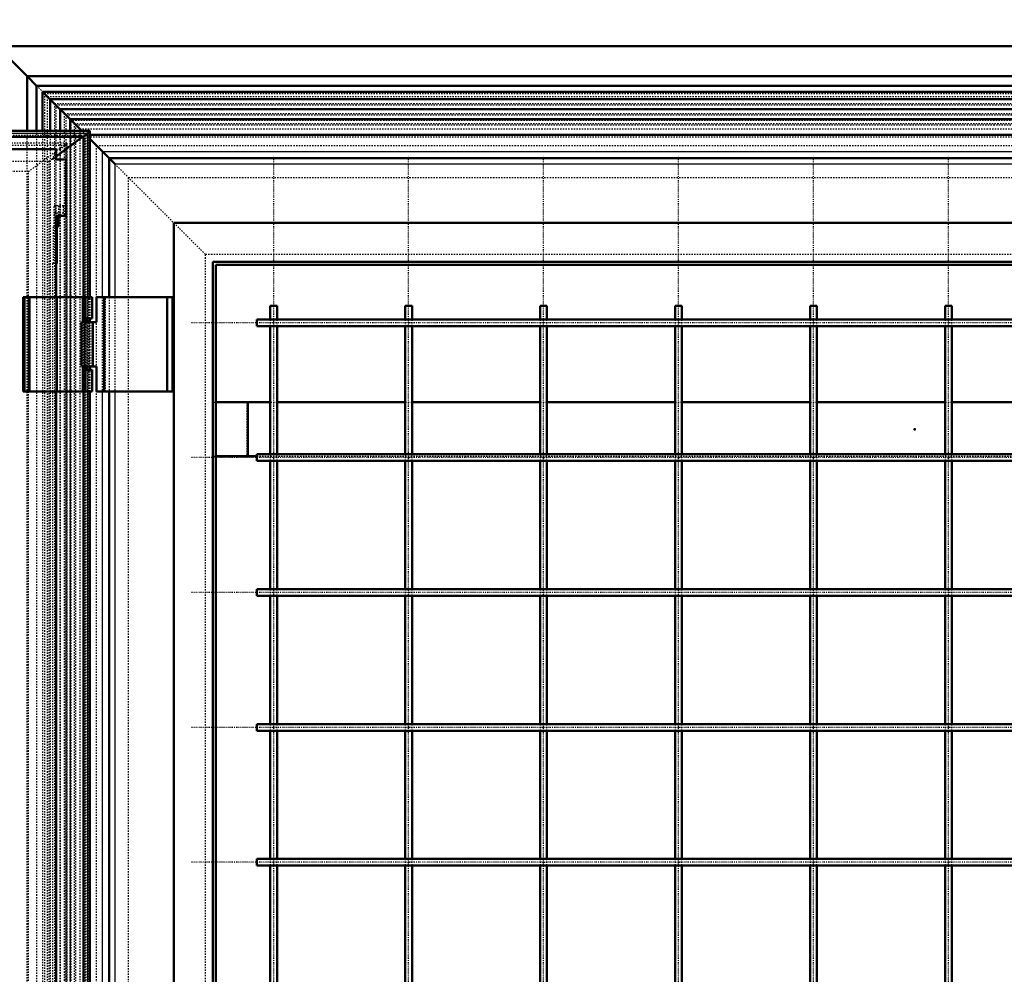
# Model space of a CAD drawing. Header units: millimetres. Extents: x -3 to 5752, y 0 to 4187.
# Tile 7 of 11: x 1159 to 1888, y 2038 to 2746. Entities that reach past the tile are written whole.
import ezdxf

# ---------------------------------------------------------------- set-up
doc = ezdxf.new("R2010")
doc.units = ezdxf.units.MM
doc.linetypes.add('Center', pattern=[1.5, 0.45, -0.5, 0.05, -0.5])
doc.linetypes.add('Dashed', pattern=[2, 1, -1])
for name, color, linetype, lineweight in [('am_0', 7, 'Continuous', 50), ('am_12', 3, 'Continuous', 25), ('am_3', 6, 'Dashed', 25), ('am_6', 2, 'Continuous', 35), ('am_7', 7, 'Center', 25), ('am_9', 7, 'Continuous', 50)]:
    doc.layers.add(name, color=color, linetype=linetype, lineweight=lineweight)

# ---------------------------------------------------------------- blocks, each defined once
blk = doc.blocks.new('6_L30012525045O3O_0_in_300125250O145OY1NNY310_1000')
at = {"layer": 'am_0'}
for p, q in [((1210.53, 2663.25), (18.09, 2663.25)), ((1210.57, 2540), (1210.57, 2663.21)), ((1205.87, 2658.69), (22.25, 2658.69)), ((1205.22, 2658.69), (1185.68, 2644.11)), ((1208.85, 2661.24), (1205.87, 2658.69)), ((1205.87, 2658.69), (1205.87, 2540)), ((1185.68, 2649.56), (1145.35, 2649.56)), ((1185.68, 2649.56), (1185.68, 2642)), ((1192.98, 2642), (1185.68, 2642)), ((1192.98, 2642), (1192.98, 2600.25)), ((1185.68, 2600.25), (1185.68, 2540)), ((1192.98, 2600.25), (1185.68, 2600.25)), ((1187.43, 2600.25), (1187.43, 2592.2)), ((1187.43, 2592.2), (1185.68, 2592.2)), ((1186.04, 2592.2), (1186.04, 2565)), ((1186.04, 2565), (1185.68, 2565)), ((1161.09, 2470), (1161.09, 2540)), ((1161.09, 2540), (1212.34, 2540)), ((1162.29, 2470), (1162.29, 2540)), ((1165.96, 2470), (1165.96, 2540)), ((1186.04, 2470), (1186.04, 2540)), ((1205.34, 2540), (1205.34, 2524)), ((1212.34, 2524), (1212.34, 2540)), ((1212.34, 2524), (1205.34, 2524)), ((1205.38, 2521.5), (1205.38, 2524)), ((1206.94, 2524), (1206.94, 2521.5)), ((1207.19, 2521.5), (1207.19, 2524)), ((1208.34, 2524), (1208.34, 2521.5)), ((1210.57, 2521.5), (1210.57, 2524)), ((1205.38, 2486), (1205.38, 2488.5)), ((1206.94, 2488.5), (1206.94, 2486)), ((1207.19, 2486), (1207.19, 2488.5)), ((1208.34, 2488.5), (1208.34, 2486)), ((1210.57, 2486), (1210.57, 2488.5)), ((1205.34, 2486), (1205.34, 2470)), ((1212.34, 2486), (1205.34, 2486)), ((1212.34, 2470), (1212.34, 2486)), ((1161.09, 2470), (1212.34, 2470)), ((1185.68, 2470), (1185.68, 1442)), ((1205.87, 2470), (1205.87, 1442)), ((1210.57, 1442), (1210.57, 2470))]:
    blk.add_line(p, q, dxfattribs=at)
blk.add_lwpolyline([(1210.53, 2663.25), (1210.56, 2663.25), (1210.57, 2663.23), (1210.57, 2663.21), (1210.57, 2663.18), (1210.56, 2663.14), (1210.53, 2663.09), (1210.5, 2663.03), (1210.46, 2662.96), (1210.41, 2662.89), (1210.35, 2662.81), (1210.28, 2662.72), (1210.21, 2662.63), (1210.13, 2662.53), (1210.04, 2662.43), (1209.95, 2662.33), (1209.85, 2662.22), (1209.75, 2662.11), (1209.65, 2662), (1209.54, 2661.89), (1209.43, 2661.79), (1209.32, 2661.68), (1209.22, 2661.58), (1209.11, 2661.48), (1209, 2661.38), (1208.9, 2661.29), (1208.85, 2661.24)], dxfattribs=at)
at = {"layer": 'am_12'}
for p, q in [((1208.85, 2661.24), (20.29, 2661.24)), ((1208.85, 2661.24), (1208.85, 2540)), ((1208.85, 2524), (1208.85, 2521.5)), ((1208.85, 2488.5), (1208.85, 2486)), ((1208.85, 2470), (1208.85, 1442))]:
    blk.add_line(p, q, dxfattribs=at)
at = {"layer": 'am_3'}
for p, q in [((1210.13, 2663.03), (18.12, 2663.03)), ((1206.8, 2659.86), (20.91, 2659.86)), ((1180.29, 2640.77), (1210.13, 2663.03)), ((1206.8, 2659.86), (1205.22, 2658.69)), ((1205.87, 2658.69), (1206.8, 2659.86)), ((1206.8, 2659.86), (1206.8, 182.14)), ((1210.13, 2663.03), (1210.13, 178.97)), ((1193.49, 2654.06), (18.81, 2654.06)), ((1193.58, 2654.09), (18.84, 2654.09)), ((1192.05, 2652.28), (20.81, 2652.28)), ((1188.57, 2649.35), (23, 2649.35)), ((1165.06, 2633), (1193.49, 2654.06)), ((1182.85, 2642), (1185.68, 2649.56)), ((1192.05, 2652.28), (1188.57, 2649.35)), ((1188.57, 2649.35), (1188.57, 192.65)), ((1192.05, 2652.28), (1192.05, 189.72)), ((1193.49, 2654.06), (1193.49, 187.94)), ((1193.62, 187.95), (1193.62, 2654.05)), ((1185.68, 2644.11), (1182.85, 2642)), ((1185.68, 2642), (1182.85, 2642)), ((31.28, 2640.77), (1180.29, 2640.77)), ((1180.29, 2640.77), (1180.29, 201.23)), ((1165.06, 2633), (21.25, 2633)), ((1165.06, 209), (1165.06, 2633)), ((1184.13, 2592.2), (1184.13, 2607.75)), ((1191.13, 2607.75), (1184.13, 2607.75)), ((1185.16, 2607.75), (1185.16, 2602.25)), ((1187.43, 2607.75), (1187.43, 2600.25)), ((1191.13, 2602.25), (1191.13, 2607.75)), ((1184.65, 2602.25), (1184.65, 2600.25)), ((1191.13, 2602.25), (1184.65, 2602.25)), ((1184.65, 2600.25), (1185.68, 2600.25)), ((1189.28, 2600.25), (1189.28, 2602.25)), ((1183.74, 2565), (1183.74, 2592.2)), ((1185.68, 2592.2), (1183.74, 2592.2)), ((1185.68, 2565), (1182.85, 2565)), ((1182.85, 2565), (1182.85, 277)), ((1165.07, 2470), (1165.07, 2540)), ((1185.68, 2540), (1185.68, 2470)), ((1186.46, 2470), (1186.46, 2540)), ((1205.87, 2540), (1205.87, 2470)), ((1206.84, 2470), (1206.84, 2540)), ((1207.34, 2540), (1207.34, 2524)), ((1207.98, 2524), (1207.98, 2540)), ((1208.85, 2540), (1208.85, 2524)), ((1209.73, 2524), (1209.73, 2540)), ((1210.34, 2524), (1210.34, 2540)), ((1210.57, 2524), (1210.57, 2540)), ((1210.92, 2524), (1210.92, 2540)), ((1205.38, 2488.5), (1205.38, 2521.5)), ((1206.94, 2521.5), (1206.94, 2488.5)), ((1207.19, 2488.5), (1207.19, 2521.5)), ((1208.34, 2521.5), (1208.34, 2488.5)), ((1208.85, 2521.5), (1208.85, 2488.5)), ((1210.57, 2488.5), (1210.57, 2521.5)), ((1207.34, 2486), (1207.34, 2470)), ((1207.98, 2470), (1207.98, 2486)), ((1208.85, 2486), (1208.85, 2470)), ((1209.73, 2470), (1209.73, 2486)), ((1210.34, 2470), (1210.34, 2486)), ((1210.57, 2470), (1210.57, 2486)), ((1210.92, 2470), (1210.92, 2486))]:
    blk.add_line(p, q, dxfattribs=at)
for points in [[(1210.13, 2663.03), (1210.21, 2663.09), (1210.29, 2663.14), (1210.35, 2663.18), (1210.41, 2663.21), (1210.46, 2663.24), (1210.5, 2663.25), (1210.53, 2663.25)], [(1193.62, 2654.05), (1193.61, 2654.02), (1193.6, 2653.99), (1193.58, 2653.94), (1193.55, 2653.89), (1193.51, 2653.83), (1193.47, 2653.77), (1193.42, 2653.7), (1193.36, 2653.62), (1193.29, 2653.54), (1193.22, 2653.45), (1193.15, 2653.37), (1193.07, 2653.27), (1192.98, 2653.18), (1192.89, 2653.09), (1192.8, 2652.99), (1192.71, 2652.89), (1192.61, 2652.8), (1192.52, 2652.7), (1192.42, 2652.61), (1192.32, 2652.52), (1192.23, 2652.44), (1192.14, 2652.36), (1192.05, 2652.28), (1192.05, 2652.28)], [(1193.49, 2654.06), (1193.53, 2654.08), (1193.56, 2654.09), (1193.59, 2654.09), (1193.61, 2654.08), (1193.61, 2654.06), (1193.62, 2654.05)]]:
    blk.add_lwpolyline(points, dxfattribs=at)
at = {"layer": 'am_6'}
for tag, p, flags in [('NB', (1217.34, 2663.25), 8), ('NN', (1217.34, 2662.75), 8), ('W', (1217.34, 2658.25), 8), ('CATALOG', (1217.34, 2660.75), 8), ('OP', (1217.34, 2657.25), 8), ('OC', (1217.34, 2656.75), 8), ('NT', (1217.34, 2662.25), 8), ('NBSYN', (1217.34, 2661.75), 8), ('LINA', (1217.34, 2661.25), 8), ('IDNR', (1217.34, 2660.25), 8), ('PN', (1217.34, 2659.75), 8), ('LODLEVEL', (1217.34, 2659.25), 8), ('L', (1217.34, 2658.75), 8), ('DP', (1217.34, 2657.75), 8), ('ExcludeFromBOM', (1217.34, 2655.75), 8), ('PSOL_0', (1217.34, 2655.25), 9), ('PSOL_1', (1217.34, 2654.75), 9), ('PSOL_2', (1217.34, 2654.25), 9)]:
    blk.add_attdef(tag, p, '', height=0.5, dxfattribs=dict(at, flags=flags))
blk = doc.blocks.new('7_L300125250459O_0_in_300125250O145OY1NNY310_1000')
at = {"layer": 'am_0'}
for p, q in [((1344.34, 2533.5), (1344.34, 2523.5)), ((1344.34, 2533.5), (1349.34, 2533.5)), ((1349.34, 2523.5), (1349.34, 2533.5)), ((1444.34, 2533.5), (1444.34, 2523.5)), ((1444.34, 2533.5), (1449.34, 2533.5)), ((1449.34, 2523.5), (1449.34, 2533.5)), ((1544.34, 2533.5), (1544.34, 2523.5)), ((1544.34, 2533.5), (1549.34, 2533.5)), ((1549.34, 2523.5), (1549.34, 2533.5)), ((1644.34, 2533.5), (1644.34, 2523.5)), ((1644.34, 2533.5), (1649.34, 2533.5)), ((1649.34, 2523.5), (1649.34, 2533.5)), ((1744.34, 2533.5), (1744.34, 2523.5)), ((1744.34, 2533.5), (1749.34, 2533.5)), ((1749.34, 2523.5), (1749.34, 2533.5)), ((1844.34, 2533.5), (1844.34, 2523.5)), ((1844.34, 2533.5), (1849.34, 2533.5)), ((1849.34, 2523.5), (1849.34, 2533.5)), ((2309.34, 2523.5), (1334.34, 2523.5)), ((1334.34, 2518.5), (1334.34, 2523.5)), ((1334.34, 2518.5), (2309.34, 2518.5)), ((1344.34, 2518.5), (1344.34, 2423.5)), ((1349.34, 2423.5), (1349.34, 2518.5)), ((1444.34, 2518.5), (1444.34, 2423.5)), ((1449.34, 2423.5), (1449.34, 2518.5)), ((1544.34, 2518.5), (1544.34, 2423.5)), ((1549.34, 2423.5), (1549.34, 2518.5)), ((1644.34, 2518.5), (1644.34, 2423.5)), ((1649.34, 2423.5), (1649.34, 2518.5)), ((1744.34, 2518.5), (1744.34, 2423.5)), ((1749.34, 2423.5), (1749.34, 2518.5)), ((1844.34, 2518.5), (1844.34, 2423.5)), ((1849.34, 2423.5), (1849.34, 2518.5)), ((2309.34, 2423.5), (1334.34, 2423.5)), ((1334.34, 2418.5), (1334.34, 2423.5)), ((1334.34, 2418.5), (2309.34, 2418.5)), ((1344.34, 2418.5), (1344.34, 2323.5)), ((1349.34, 2323.5), (1349.34, 2418.5)), ((1444.34, 2418.5), (1444.34, 2323.5)), ((1449.34, 2323.5), (1449.34, 2418.5)), ((1544.34, 2418.5), (1544.34, 2323.5)), ((1549.34, 2323.5), (1549.34, 2418.5)), ((1644.34, 2418.5), (1644.34, 2323.5)), ((1649.34, 2323.5), (1649.34, 2418.5)), ((1744.34, 2418.5), (1744.34, 2323.5)), ((1749.34, 2323.5), (1749.34, 2418.5)), ((1844.34, 2418.5), (1844.34, 2323.5)), ((1849.34, 2323.5), (1849.34, 2418.5)), ((2309.34, 2323.5), (1334.34, 2323.5)), ((1334.34, 2318.5), (1334.34, 2323.5)), ((1334.34, 2318.5), (2309.34, 2318.5)), ((1344.34, 2318.5), (1344.34, 2223.5)), ((1349.34, 2223.5), (1349.34, 2318.5)), ((1444.34, 2318.5), (1444.34, 2223.5)), ((1449.34, 2223.5), (1449.34, 2318.5)), ((1544.34, 2318.5), (1544.34, 2223.5)), ((1549.34, 2223.5), (1549.34, 2318.5)), ((1644.34, 2318.5), (1644.34, 2223.5)), ((1649.34, 2223.5), (1649.34, 2318.5)), ((1744.34, 2318.5), (1744.34, 2223.5)), ((1749.34, 2223.5), (1749.34, 2318.5)), ((1844.34, 2318.5), (1844.34, 2223.5)), ((1849.34, 2223.5), (1849.34, 2318.5)), ((2309.34, 2223.5), (1334.34, 2223.5)), ((1334.34, 2218.5), (1334.34, 2223.5)), ((1334.34, 2218.5), (2309.34, 2218.5)), ((1344.34, 2218.5), (1344.34, 2123.5)), ((1349.34, 2123.5), (1349.34, 2218.5)), ((1444.34, 2218.5), (1444.34, 2123.5)), ((1449.34, 2123.5), (1449.34, 2218.5)), ((1544.34, 2218.5), (1544.34, 2123.5)), ((1549.34, 2123.5), (1549.34, 2218.5)), ((1644.34, 2218.5), (1644.34, 2123.5)), ((1649.34, 2123.5), (1649.34, 2218.5)), ((1744.34, 2218.5), (1744.34, 2123.5)), ((1749.34, 2123.5), (1749.34, 2218.5)), ((1844.34, 2218.5), (1844.34, 2123.5)), ((1849.34, 2123.5), (1849.34, 2218.5)), ((2309.34, 2123.5), (1334.34, 2123.5)), ((1334.34, 2118.5), (1334.34, 2123.5)), ((1334.34, 2118.5), (2309.34, 2118.5)), ((1344.34, 2118.5), (1344.34, 2023.5)), ((1349.34, 2023.5), (1349.34, 2118.5)), ((1444.34, 2118.5), (1444.34, 2023.5)), ((1449.34, 2023.5), (1449.34, 2118.5)), ((1544.34, 2118.5), (1544.34, 2023.5)), ((1549.34, 2023.5), (1549.34, 2118.5)), ((1644.34, 2118.5), (1644.34, 2023.5)), ((1649.34, 2023.5), (1649.34, 2118.5)), ((1744.34, 2118.5), (1744.34, 2023.5)), ((1749.34, 2023.5), (1749.34, 2118.5)), ((1844.34, 2118.5), (1844.34, 2023.5)), ((1849.34, 2023.5), (1849.34, 2118.5))]:
    blk.add_line(p, q, dxfattribs=at)
at = {"layer": 'am_3'}
for p, q in [((1344.34, 2523.5), (1344.34, 2518.5)), ((1349.34, 2518.5), (1349.34, 2523.5)), ((1444.34, 2523.5), (1444.34, 2518.5)), ((1449.34, 2518.5), (1449.34, 2523.5)), ((1544.34, 2523.5), (1544.34, 2518.5)), ((1549.34, 2518.5), (1549.34, 2523.5)), ((1644.34, 2523.5), (1644.34, 2518.5)), ((1649.34, 2518.5), (1649.34, 2523.5)), ((1744.34, 2523.5), (1744.34, 2518.5)), ((1749.34, 2518.5), (1749.34, 2523.5)), ((1844.34, 2523.5), (1844.34, 2518.5)), ((1849.34, 2518.5), (1849.34, 2523.5)), ((1344.34, 2423.5), (1344.34, 2418.5)), ((1349.34, 2418.5), (1349.34, 2423.5)), ((1444.34, 2423.5), (1444.34, 2418.5)), ((1449.34, 2418.5), (1449.34, 2423.5)), ((1544.34, 2423.5), (1544.34, 2418.5)), ((1549.34, 2418.5), (1549.34, 2423.5)), ((1644.34, 2423.5), (1644.34, 2418.5)), ((1649.34, 2418.5), (1649.34, 2423.5)), ((1744.34, 2423.5), (1744.34, 2418.5)), ((1749.34, 2418.5), (1749.34, 2423.5)), ((1844.34, 2423.5), (1844.34, 2418.5)), ((1849.34, 2418.5), (1849.34, 2423.5)), ((1344.34, 2323.5), (1344.34, 2318.5)), ((1349.34, 2318.5), (1349.34, 2323.5)), ((1444.34, 2323.5), (1444.34, 2318.5)), ((1449.34, 2318.5), (1449.34, 2323.5)), ((1544.34, 2323.5), (1544.34, 2318.5)), ((1549.34, 2318.5), (1549.34, 2323.5)), ((1644.34, 2323.5), (1644.34, 2318.5)), ((1649.34, 2318.5), (1649.34, 2323.5)), ((1744.34, 2323.5), (1744.34, 2318.5)), ((1749.34, 2318.5), (1749.34, 2323.5)), ((1844.34, 2323.5), (1844.34, 2318.5)), ((1849.34, 2318.5), (1849.34, 2323.5)), ((1344.34, 2223.5), (1344.34, 2218.5)), ((1349.34, 2218.5), (1349.34, 2223.5)), ((1444.34, 2223.5), (1444.34, 2218.5)), ((1449.34, 2218.5), (1449.34, 2223.5)), ((1544.34, 2223.5), (1544.34, 2218.5)), ((1549.34, 2218.5), (1549.34, 2223.5)), ((1644.34, 2223.5), (1644.34, 2218.5)), ((1649.34, 2218.5), (1649.34, 2223.5)), ((1744.34, 2223.5), (1744.34, 2218.5)), ((1749.34, 2218.5), (1749.34, 2223.5)), ((1844.34, 2223.5), (1844.34, 2218.5)), ((1849.34, 2218.5), (1849.34, 2223.5)), ((1344.34, 2123.5), (1344.34, 2118.5)), ((1349.34, 2118.5), (1349.34, 2123.5)), ((1444.34, 2123.5), (1444.34, 2118.5)), ((1449.34, 2118.5), (1449.34, 2123.5)), ((1544.34, 2123.5), (1544.34, 2118.5)), ((1549.34, 2118.5), (1549.34, 2123.5)), ((1644.34, 2123.5), (1644.34, 2118.5)), ((1649.34, 2118.5), (1649.34, 2123.5)), ((1744.34, 2123.5), (1744.34, 2118.5)), ((1749.34, 2118.5), (1749.34, 2123.5)), ((1844.34, 2123.5), (1844.34, 2118.5)), ((1849.34, 2118.5), (1849.34, 2123.5))]:
    blk.add_line(p, q, dxfattribs=at)
for points in [[(1346.84, 2521.32), (1346.74, 2521.3), (1346.64, 2521.25), (1346.57, 2521.17), (1346.53, 2521.07), (1346.53, 2520.97), (1346.56, 2520.86), (1346.62, 2520.78), (1346.7, 2520.72), (1346.8, 2520.69), (1346.91, 2520.69), (1347.01, 2520.73), (1347.09, 2520.8), (1347.14, 2520.9), (1347.16, 2521), (1347.14, 2521.1), (1347.09, 2521.2), (1347.01, 2521.27), (1346.91, 2521.31), (1346.84, 2521.32)], [(1446.53, 2521), (1446.54, 2521.11), (1446.59, 2521.2), (1446.67, 2521.27), (1446.77, 2521.31), (1446.88, 2521.31), (1446.98, 2521.29), (1447.06, 2521.22), (1447.13, 2521.14), (1447.15, 2521.04), (1447.15, 2520.93), (1447.11, 2520.83), (1447.04, 2520.75), (1446.95, 2520.7), (1446.84, 2520.69), (1446.74, 2520.7), (1446.64, 2520.75), (1446.57, 2520.83), (1446.53, 2520.93), (1446.53, 2521)], [(1546.53, 2521), (1546.54, 2521.11), (1546.59, 2521.2), (1546.67, 2521.27), (1546.77, 2521.31), (1546.88, 2521.31), (1546.98, 2521.29), (1547.06, 2521.22), (1547.13, 2521.14), (1547.15, 2521.04), (1547.15, 2520.93), (1547.11, 2520.83), (1547.04, 2520.75), (1546.95, 2520.7), (1546.84, 2520.69), (1546.74, 2520.7), (1546.64, 2520.75), (1546.57, 2520.83), (1546.53, 2520.93), (1546.53, 2521)], [(1646.53, 2521), (1646.54, 2521.11), (1646.59, 2521.2), (1646.67, 2521.27), (1646.77, 2521.31), (1646.88, 2521.31), (1646.98, 2521.29), (1647.06, 2521.22), (1647.13, 2521.14), (1647.15, 2521.04), (1647.15, 2520.93), (1647.11, 2520.83), (1647.04, 2520.75), (1646.95, 2520.7), (1646.84, 2520.69), (1646.74, 2520.7), (1646.64, 2520.75), (1646.57, 2520.83), (1646.53, 2520.93), (1646.53, 2521)], [(1746.53, 2521), (1746.54, 2521.11), (1746.59, 2521.2), (1746.67, 2521.27), (1746.77, 2521.31), (1746.88, 2521.31), (1746.98, 2521.29), (1747.06, 2521.22), (1747.13, 2521.14), (1747.15, 2521.04), (1747.15, 2520.93), (1747.11, 2520.83), (1747.04, 2520.75), (1746.95, 2520.7), (1746.84, 2520.69), (1746.74, 2520.7), (1746.64, 2520.75), (1746.57, 2520.83), (1746.53, 2520.93), (1746.53, 2521)], [(1846.53, 2521), (1846.54, 2521.11), (1846.59, 2521.2), (1846.67, 2521.27), (1846.77, 2521.31), (1846.88, 2521.31), (1846.98, 2521.29), (1847.06, 2521.22), (1847.13, 2521.14), (1847.15, 2521.04), (1847.15, 2520.93), (1847.11, 2520.83), (1847.04, 2520.75), (1846.95, 2520.7), (1846.84, 2520.69), (1846.74, 2520.7), (1846.64, 2520.75), (1846.57, 2520.83), (1846.53, 2520.93), (1846.53, 2521)], [(1346.84, 2421.32), (1346.74, 2421.3), (1346.64, 2421.25), (1346.57, 2421.17), (1346.53, 2421.07), (1346.53, 2420.97), (1346.56, 2420.86), (1346.62, 2420.78), (1346.7, 2420.72), (1346.8, 2420.69), (1346.91, 2420.69), (1347.01, 2420.73), (1347.09, 2420.8), (1347.14, 2420.9), (1347.16, 2421), (1347.14, 2421.1), (1347.09, 2421.2), (1347.01, 2421.27), (1346.91, 2421.31), (1346.84, 2421.32)], [(1446.53, 2421), (1446.54, 2421.11), (1446.59, 2421.2), (1446.67, 2421.27), (1446.77, 2421.31), (1446.88, 2421.31), (1446.98, 2421.29), (1447.06, 2421.22), (1447.13, 2421.14), (1447.15, 2421.04), (1447.15, 2420.93), (1447.11, 2420.83), (1447.04, 2420.75), (1446.95, 2420.7), (1446.84, 2420.69), (1446.74, 2420.7), (1446.64, 2420.75), (1446.57, 2420.83), (1446.53, 2420.93), (1446.53, 2421)], [(1546.53, 2421), (1546.54, 2421.11), (1546.59, 2421.2), (1546.67, 2421.27), (1546.77, 2421.31), (1546.88, 2421.31), (1546.98, 2421.29), (1547.06, 2421.22), (1547.13, 2421.14), (1547.15, 2421.04), (1547.15, 2420.93), (1547.11, 2420.83), (1547.04, 2420.75), (1546.95, 2420.7), (1546.84, 2420.69), (1546.74, 2420.7), (1546.64, 2420.75), (1546.57, 2420.83), (1546.53, 2420.93), (1546.53, 2421)], [(1646.53, 2421), (1646.54, 2421.11), (1646.59, 2421.2), (1646.67, 2421.27), (1646.77, 2421.31), (1646.88, 2421.31), (1646.98, 2421.29), (1647.06, 2421.22), (1647.13, 2421.14), (1647.15, 2421.04), (1647.15, 2420.93), (1647.11, 2420.83), (1647.04, 2420.75), (1646.95, 2420.7), (1646.84, 2420.69), (1646.74, 2420.7), (1646.64, 2420.75), (1646.57, 2420.83), (1646.53, 2420.93), (1646.53, 2421)], [(1746.53, 2421), (1746.54, 2421.11), (1746.59, 2421.2), (1746.67, 2421.27), (1746.77, 2421.31), (1746.88, 2421.31), (1746.98, 2421.29), (1747.06, 2421.22), (1747.13, 2421.14), (1747.15, 2421.04), (1747.15, 2420.93), (1747.11, 2420.83), (1747.04, 2420.75), (1746.95, 2420.7), (1746.84, 2420.69), (1746.74, 2420.7), (1746.64, 2420.75), (1746.57, 2420.83), (1746.53, 2420.93), (1746.53, 2421)], [(1846.53, 2421), (1846.54, 2421.11), (1846.59, 2421.2), (1846.67, 2421.27), (1846.77, 2421.31), (1846.88, 2421.31), (1846.98, 2421.29), (1847.06, 2421.22), (1847.13, 2421.14), (1847.15, 2421.04), (1847.15, 2420.93), (1847.11, 2420.83), (1847.04, 2420.75), (1846.95, 2420.7), (1846.84, 2420.69), (1846.74, 2420.7), (1846.64, 2420.75), (1846.57, 2420.83), (1846.53, 2420.93), (1846.53, 2421)], [(1346.84, 2321.32), (1346.74, 2321.3), (1346.64, 2321.25), (1346.57, 2321.17), (1346.53, 2321.07), (1346.53, 2320.97), (1346.56, 2320.86), (1346.62, 2320.78), (1346.7, 2320.72), (1346.8, 2320.69), (1346.91, 2320.69), (1347.01, 2320.73), (1347.09, 2320.8), (1347.14, 2320.9), (1347.16, 2321), (1347.14, 2321.1), (1347.09, 2321.2), (1347.01, 2321.27), (1346.91, 2321.31), (1346.84, 2321.32)], [(1446.53, 2321), (1446.54, 2321.11), (1446.59, 2321.2), (1446.67, 2321.27), (1446.77, 2321.31), (1446.88, 2321.31), (1446.98, 2321.29), (1447.06, 2321.22), (1447.13, 2321.14), (1447.15, 2321.04), (1447.15, 2320.93), (1447.11, 2320.83), (1447.04, 2320.75), (1446.95, 2320.7), (1446.84, 2320.69), (1446.74, 2320.7), (1446.64, 2320.75), (1446.57, 2320.83), (1446.53, 2320.93), (1446.53, 2321)], [(1546.53, 2321), (1546.54, 2321.11), (1546.59, 2321.2), (1546.67, 2321.27), (1546.77, 2321.31), (1546.88, 2321.31), (1546.98, 2321.29), (1547.06, 2321.22), (1547.13, 2321.14), (1547.15, 2321.04), (1547.15, 2320.93), (1547.11, 2320.83), (1547.04, 2320.75), (1546.95, 2320.7), (1546.84, 2320.69), (1546.74, 2320.7), (1546.64, 2320.75), (1546.57, 2320.83), (1546.53, 2320.93), (1546.53, 2321)], [(1646.53, 2321), (1646.54, 2321.11), (1646.59, 2321.2), (1646.67, 2321.27), (1646.77, 2321.31), (1646.88, 2321.31), (1646.98, 2321.29), (1647.06, 2321.22), (1647.13, 2321.14), (1647.15, 2321.04), (1647.15, 2320.93), (1647.11, 2320.83), (1647.04, 2320.75), (1646.95, 2320.7), (1646.84, 2320.69), (1646.74, 2320.7), (1646.64, 2320.75), (1646.57, 2320.83), (1646.53, 2320.93), (1646.53, 2321)], [(1746.53, 2321), (1746.54, 2321.11), (1746.59, 2321.2), (1746.67, 2321.27), (1746.77, 2321.31), (1746.88, 2321.31), (1746.98, 2321.29), (1747.06, 2321.22), (1747.13, 2321.14), (1747.15, 2321.04), (1747.15, 2320.93), (1747.11, 2320.83), (1747.04, 2320.75), (1746.95, 2320.7), (1746.84, 2320.69), (1746.74, 2320.7), (1746.64, 2320.75), (1746.57, 2320.83), (1746.53, 2320.93), (1746.53, 2321)], [(1846.53, 2321), (1846.54, 2321.11), (1846.59, 2321.2), (1846.67, 2321.27), (1846.77, 2321.31), (1846.88, 2321.31), (1846.98, 2321.29), (1847.06, 2321.22), (1847.13, 2321.14), (1847.15, 2321.04), (1847.15, 2320.93), (1847.11, 2320.83), (1847.04, 2320.75), (1846.95, 2320.7), (1846.84, 2320.69), (1846.74, 2320.7), (1846.64, 2320.75), (1846.57, 2320.83), (1846.53, 2320.93), (1846.53, 2321)], [(1346.84, 2221.32), (1346.74, 2221.3), (1346.64, 2221.25), (1346.57, 2221.17), (1346.53, 2221.07), (1346.53, 2220.97), (1346.56, 2220.86), (1346.62, 2220.78), (1346.7, 2220.72), (1346.8, 2220.69), (1346.91, 2220.69), (1347.01, 2220.73), (1347.09, 2220.8), (1347.14, 2220.9), (1347.16, 2221), (1347.14, 2221.1), (1347.09, 2221.2), (1347.01, 2221.27), (1346.91, 2221.31), (1346.84, 2221.32)], [(1446.53, 2221), (1446.54, 2221.11), (1446.59, 2221.2), (1446.67, 2221.27), (1446.77, 2221.31), (1446.88, 2221.31), (1446.98, 2221.29), (1447.06, 2221.22), (1447.13, 2221.14), (1447.15, 2221.04), (1447.15, 2220.93), (1447.11, 2220.83), (1447.04, 2220.75), (1446.95, 2220.7), (1446.84, 2220.69), (1446.74, 2220.7), (1446.64, 2220.75), (1446.57, 2220.83), (1446.53, 2220.93), (1446.53, 2221)], [(1546.53, 2221), (1546.54, 2221.11), (1546.59, 2221.2), (1546.67, 2221.27), (1546.77, 2221.31), (1546.88, 2221.31), (1546.98, 2221.29), (1547.06, 2221.22), (1547.13, 2221.14), (1547.15, 2221.04), (1547.15, 2220.93), (1547.11, 2220.83), (1547.04, 2220.75), (1546.95, 2220.7), (1546.84, 2220.69), (1546.74, 2220.7), (1546.64, 2220.75), (1546.57, 2220.83), (1546.53, 2220.93), (1546.53, 2221)], [(1646.53, 2221), (1646.54, 2221.11), (1646.59, 2221.2), (1646.67, 2221.27), (1646.77, 2221.31), (1646.88, 2221.31), (1646.98, 2221.29), (1647.06, 2221.22), (1647.13, 2221.14), (1647.15, 2221.04), (1647.15, 2220.93), (1647.11, 2220.83), (1647.04, 2220.75), (1646.95, 2220.7), (1646.84, 2220.69), (1646.74, 2220.7), (1646.64, 2220.75), (1646.57, 2220.83), (1646.53, 2220.93), (1646.53, 2221)], [(1746.53, 2221), (1746.54, 2221.11), (1746.59, 2221.2), (1746.67, 2221.27), (1746.77, 2221.31), (1746.88, 2221.31), (1746.98, 2221.29), (1747.06, 2221.22), (1747.13, 2221.14), (1747.15, 2221.04), (1747.15, 2220.93), (1747.11, 2220.83), (1747.04, 2220.75), (1746.95, 2220.7), (1746.84, 2220.69), (1746.74, 2220.7), (1746.64, 2220.75), (1746.57, 2220.83), (1746.53, 2220.93), (1746.53, 2221)], [(1846.53, 2221), (1846.54, 2221.11), (1846.59, 2221.2), (1846.67, 2221.27), (1846.77, 2221.31), (1846.88, 2221.31), (1846.98, 2221.29), (1847.06, 2221.22), (1847.13, 2221.14), (1847.15, 2221.04), (1847.15, 2220.93), (1847.11, 2220.83), (1847.04, 2220.75), (1846.95, 2220.7), (1846.84, 2220.69), (1846.74, 2220.7), (1846.64, 2220.75), (1846.57, 2220.83), (1846.53, 2220.93), (1846.53, 2221)], [(1346.84, 2121.32), (1346.74, 2121.3), (1346.64, 2121.25), (1346.57, 2121.17), (1346.53, 2121.07), (1346.53, 2120.97), (1346.56, 2120.86), (1346.62, 2120.78), (1346.7, 2120.72), (1346.8, 2120.69), (1346.91, 2120.69), (1347.01, 2120.73), (1347.09, 2120.8), (1347.14, 2120.9), (1347.16, 2121), (1347.14, 2121.1), (1347.09, 2121.2), (1347.01, 2121.27), (1346.91, 2121.31), (1346.84, 2121.32)], [(1446.53, 2121), (1446.54, 2121.11), (1446.59, 2121.2), (1446.67, 2121.27), (1446.77, 2121.31), (1446.88, 2121.31), (1446.98, 2121.29), (1447.06, 2121.22), (1447.13, 2121.14), (1447.15, 2121.04), (1447.15, 2120.93), (1447.11, 2120.83), (1447.04, 2120.75), (1446.95, 2120.7), (1446.84, 2120.69), (1446.74, 2120.7), (1446.64, 2120.75), (1446.57, 2120.83), (1446.53, 2120.93), (1446.53, 2121)], [(1546.53, 2121), (1546.54, 2121.11), (1546.59, 2121.2), (1546.67, 2121.27), (1546.77, 2121.31), (1546.88, 2121.31), (1546.98, 2121.29), (1547.06, 2121.22), (1547.13, 2121.14), (1547.15, 2121.04), (1547.15, 2120.93), (1547.11, 2120.83), (1547.04, 2120.75), (1546.95, 2120.7), (1546.84, 2120.69), (1546.74, 2120.7), (1546.64, 2120.75), (1546.57, 2120.83), (1546.53, 2120.93), (1546.53, 2121)], [(1646.53, 2121), (1646.54, 2121.11), (1646.59, 2121.2), (1646.67, 2121.27), (1646.77, 2121.31), (1646.88, 2121.31), (1646.98, 2121.29), (1647.06, 2121.22), (1647.13, 2121.14), (1647.15, 2121.04), (1647.15, 2120.93), (1647.11, 2120.83), (1647.04, 2120.75), (1646.95, 2120.7), (1646.84, 2120.69), (1646.74, 2120.7), (1646.64, 2120.75), (1646.57, 2120.83), (1646.53, 2120.93), (1646.53, 2121)], [(1746.53, 2121), (1746.54, 2121.11), (1746.59, 2121.2), (1746.67, 2121.27), (1746.77, 2121.31), (1746.88, 2121.31), (1746.98, 2121.29), (1747.06, 2121.22), (1747.13, 2121.14), (1747.15, 2121.04), (1747.15, 2120.93), (1747.11, 2120.83), (1747.04, 2120.75), (1746.95, 2120.7), (1746.84, 2120.69), (1746.74, 2120.7), (1746.64, 2120.75), (1746.57, 2120.83), (1746.53, 2120.93), (1746.53, 2121)], [(1846.53, 2121), (1846.54, 2121.11), (1846.59, 2121.2), (1846.67, 2121.27), (1846.77, 2121.31), (1846.88, 2121.31), (1846.98, 2121.29), (1847.06, 2121.22), (1847.13, 2121.14), (1847.15, 2121.04), (1847.15, 2120.93), (1847.11, 2120.83), (1847.04, 2120.75), (1846.95, 2120.7), (1846.84, 2120.69), (1846.74, 2120.7), (1846.64, 2120.75), (1846.57, 2120.83), (1846.53, 2120.93), (1846.53, 2121)]]:
    blk.add_lwpolyline(points, dxfattribs=at)
at = {"layer": 'am_7'}
for p, q in [((1346.84, 197.25), (1346.84, 2644.75)), ((1446.84, 197.25), (1446.84, 2644.75)), ((1546.84, 197.25), (1546.84, 2644.75)), ((1646.84, 197.25), (1646.84, 2644.75)), ((1746.84, 197.25), (1746.84, 2644.75)), ((1846.84, 197.25), (1846.84, 2644.75)), ((2358.09, 2521), (1285.59, 2521)), ((2358.09, 2421), (1285.59, 2421)), ((2358.09, 2321), (1285.59, 2321)), ((2358.09, 2221), (1285.59, 2221)), ((2358.09, 2121), (1285.59, 2121))]:
    blk.add_line(p, q, dxfattribs=at)
at = {"layer": 'am_6'}
for tag, p, flags in [('CATALOG', (2363.09, 2642.25), 8), ('NB', (2363.09, 2644.75), 8), ('NN', (2363.09, 2644.25), 8), ('NT', (2363.09, 2643.75), 8), ('NBSYN', (2363.09, 2643.25), 8), ('LINA', (2363.09, 2642.75), 8), ('IDNR', (2363.09, 2641.75), 8), ('PN', (2363.09, 2641.25), 8), ('LODLEVEL', (2363.09, 2640.75), 8), ('W', (2363.09, 2639.75), 8), ('OP', (2363.09, 2638.75), 8), ('L', (2363.09, 2640.25), 8), ('DP', (2363.09, 2639.25), 8), ('ExcludeFromBOM', (2363.09, 2637.75), 8), ('PSOL_0', (2363.09, 2637.25), 9), ('PSOL_1', (2363.09, 2636.75), 9), ('PSOL_2', (2363.09, 2636.25), 9), ('PSOL_3', (2363.09, 2635.75), 9)]:
    blk.add_attdef(tag, p, '', height=0.5, dxfattribs=dict(at, flags=flags))
blk = doc.blocks.new('11_L30012525083O_0_in_300125250O145OY1NNY310_1000')
at = {"layer": 'am_0'}
for p, q in [((1303.84, 2462.01), (1344.34, 2462.01)), ((1327.74, 2462.01), (1327.74, 2422.01)), ((1349.34, 2462.01), (1444.34, 2462.01)), ((1449.34, 2462.01), (1544.34, 2462.01)), ((1549.34, 2462.01), (1644.34, 2462.01)), ((1649.34, 2462.01), (1744.34, 2462.01)), ((1749.34, 2462.01), (1844.34, 2462.01)), ((1849.34, 2462.01), (1944.34, 2462.01)), ((1303.84, 2422.01), (1334.34, 2422.01))]:
    blk.add_line(p, q, dxfattribs=at)
at = {"layer": 'am_3'}
for p, q in [((1301.93, 2462.01), (1303.84, 2462.01)), ((1301.93, 2462.01), (1301.93, 2422.01)), ((1303.76, 2462.01), (1303.76, 2422.01)), ((1326.96, 2462.01), (1326.96, 2422.01)), ((1344.34, 2462.01), (1349.34, 2462.01)), ((1444.34, 2462.01), (1449.34, 2462.01)), ((1544.34, 2462.01), (1549.34, 2462.01)), ((1644.34, 2462.01), (1649.34, 2462.01)), ((1744.34, 2462.01), (1749.34, 2462.01)), ((1844.34, 2462.01), (1849.34, 2462.01)), ((1301.93, 2422.01), (1303.84, 2422.01)), ((1334.34, 2422.01), (2309.34, 2422.01))]:
    blk.add_line(p, q, dxfattribs=at)
at = {"layer": 'am_6'}
for tag, p, flags in [('CATALOG', (2346.75, 2459.51), 8), ('NB', (2346.75, 2462.01), 8), ('NN', (2346.75, 2461.51), 8), ('NT', (2346.75, 2461.01), 8), ('NBSYN', (2346.75, 2460.51), 8), ('LINA', (2346.75, 2460.01), 8), ('IDNR', (2346.75, 2459.01), 8), ('PN', (2346.75, 2458.51), 8), ('W', (2346.75, 2457.01), 8), ('LODLEVEL', (2346.75, 2458.01), 8), ('L', (2346.75, 2457.51), 8), ('ExcludeFromBOM', (2346.75, 2456.01), 8), ('PSOL_0', (2346.75, 2455.51), 9), ('PSOL_1', (2346.75, 2455.01), 9), ('PSOL_2', (2346.75, 2454.51), 9)]:
    blk.add_attdef(tag, p, '', height=0.5, dxfattribs=dict(at, flags=flags))
blk = doc.blocks.new('13_L3001252503Y45O2O_0_in_300125250O145OY1NNY310_1000')
at = {"layer": 'am_0'}
for p, q in [((2479.61, 2703.77), (1164.07, 2703.77)), ((1171.12, 2696.72), (1164.07, 2703.77)), ((1164.07, 2703.77), (1164.07, 2688.58)), ((1171.12, 2696.72), (2472.56, 2696.72)), ((1171.12, 2696.72), (1171.12, 2663.25)), ((1164.07, 2663.25), (1164.07, 2688.58)), ((1175.63, 2692.21), (2468.05, 2692.21)), ((1175.63, 2692.21), (1175.63, 2663.25)), ((1204.59, 2663.25), (1175.63, 2692.21)), ((1181.24, 2686.6), (2462.44, 2686.6)), ((1181.24, 2686.6), (1181.24, 2663.25)), ((1188.61, 2679.23), (2455.07, 2679.23)), ((1188.61, 2679.23), (1188.61, 2663.25)), ((1195.99, 2671.85), (2447.69, 2671.85)), ((1195.99, 2671.85), (1195.99, 2663.25)), ((1210.57, 2660.32), (2436.16, 2660.32)), ((1210.57, 2657.27), (1229.04, 2638.8)), ((1224.84, 2643), (2418.84, 2643)), ((1224.84, 2643), (1224.84, 2540)), ((1272.84, 2595), (1272.84, 1442)), ((1272.84, 2595), (2370.84, 2595)), ((1301.64, 2566.2), (2342.04, 2566.2)), ((1301.64, 2566.2), (1301.64, 1438.5)), ((1303.84, 2564), (2339.84, 2564)), ((1303.84, 2564), (1303.84, 1438.5)), ((1215.42, 2521.5), (1215.42, 2540)), ((1215.42, 2540), (1271.84, 2540)), ((1221.33, 2470), (1221.33, 2540)), ((1267.84, 2470), (1267.84, 2540)), ((1271.74, 2470), (1271.74, 2540)), ((1271.84, 2470), (1271.84, 2540)), ((1204.34, 2521.5), (1204.34, 2488.5)), ((1204.34, 2521.5), (1215.42, 2521.5)), ((1212.87, 2488.5), (1212.87, 2521.5)), ((1215.42, 2488.5), (1204.34, 2488.5)), ((1215.42, 2470), (1215.42, 2488.5)), ((1215.42, 2470), (1271.84, 2470)), ((1224.84, 2470), (1224.84, 1442))]:
    blk.add_line(p, q, dxfattribs=at)
at = {"layer": 'am_12'}
for p, q in [((1219.84, 2648), (2423.84, 2648)), ((1219.84, 2648), (1219.84, 2540)), ((1229.04, 2638.8), (2414.64, 2638.8)), ((1229.04, 2638.8), (1229.04, 2540)), ((1219.84, 2470), (1219.84, 1442)), ((1229.04, 2470), (1229.04, 1442))]:
    blk.add_line(p, q, dxfattribs=at)
at = {"layer": 'am_3'}
for p, q in [((1171.12, 2696.72), (1175.63, 2692.21)), ((1176.88, 2690.96), (2466.8, 2690.96)), ((1176.88, 2690.96), (1176.88, 151.04)), ((1179.27, 2688.57), (2464.41, 2688.57)), ((1179.27, 153.43), (1179.27, 2688.57)), ((1184.3, 2683.54), (2459.38, 2683.54)), ((1184.3, 2683.54), (1184.3, 158.47)), ((1185.33, 2682.51), (2458.35, 2682.51)), ((1185.33, 2682.51), (1185.33, 159.49)), ((1188.4, 2679.44), (2455.28, 2679.44)), ((1188.4, 2679.44), (1188.4, 162.56)), ((1191.68, 2676.16), (2452, 2676.16)), ((1191.68, 2676.16), (1191.68, 165.84)), ((1192.71, 2675.13), (2450.97, 2675.13)), ((1192.71, 2675.13), (1192.71, 166.87)), ((1195.78, 2672.07), (2447.91, 2672.07)), ((1195.78, 2672.07), (1195.78, 169.94)), ((1164.07, 178.75), (1164.07, 2663.25)), ((1171.12, 2663.25), (1171.12, 178.75)), ((1175.63, 2663.25), (1175.63, 178.75)), ((1181.24, 2663.25), (1181.24, 178.75)), ((1188.61, 2663.25), (1188.61, 178.75)), ((1195.99, 2663.25), (1195.99, 178.75)), ((1199.06, 2668.79), (2444.63, 2668.79)), ((1199.06, 2668.79), (1199.06, 173.22)), ((1200.09, 2667.76), (2443.59, 2667.76)), ((1200.09, 2667.76), (1200.09, 174.25)), ((1203.15, 2664.69), (2440.53, 2664.69)), ((1203.15, 2664.69), (1203.15, 177.31)), ((1210.57, 2657.27), (1204.59, 2663.25)), ((1207.52, 2660.32), (1210.57, 2660.32)), ((1207.52, 2660.32), (1207.52, 181.68)), ((1209.04, 2658.8), (2434.64, 2658.8)), ((1209.04, 2658.8), (1209.04, 183.2)), ((1215.39, 2652.46), (2428.3, 2652.46)), ((1215.39, 2652.46), (1215.39, 189.55)), ((1219.84, 2540), (1219.84, 2470)), ((1222.31, 2470), (1222.31, 2540)), ((1224.84, 2540), (1224.84, 2470)), ((1229.04, 2540), (1229.04, 2470)), ((1206.34, 2521.5), (1206.34, 2488.5)), ((1210.8, 2488.5), (1210.8, 2521.5)), ((1210.89, 2488.5), (1210.89, 2521.5)), ((1212.37, 2488.5), (1212.37, 2521.5))]:
    blk.add_line(p, q, dxfattribs=at)
at = {"layer": 'am_6'}
for tag, p, flags in [('CATALOG', (2484.61, 2701.27), 8), ('NB', (2484.61, 2703.77), 8), ('NN', (2484.61, 2703.27), 8), ('NT', (2484.61, 2702.77), 8), ('NBSYN', (2484.61, 2702.27), 8), ('LINA', (2484.61, 2701.77), 8), ('IDNR', (2484.61, 2700.77), 8), ('PN', (2484.61, 2700.27), 8), ('LODLEVEL', (2484.61, 2699.77), 8), ('L', (2484.61, 2699.27), 8), ('W', (2484.61, 2698.77), 8), ('SF', (2484.61, 2697.77), 8), ('OP', (2484.61, 2696.77), 8), ('OC', (2484.61, 2696.27), 8), ('BA', (2484.61, 2698.27), 8), ('DP', (2484.61, 2697.27), 8), ('ExcludeFromBOM', (2484.61, 2695.27), 8), ('PSOL_0', (2484.61, 2694.77), 9), ('PSOL_1', (2484.61, 2694.27), 9), ('PSOL_2', (2484.61, 2693.77), 9), ('PSOL_3', (2484.61, 2693.27), 9)]:
    blk.add_attdef(tag, p, '', height=0.5, dxfattribs=dict(at, flags=flags))
blk = doc.blocks.new('14_L300125250453201O_0_in_300125250O145OY1NNY310_1000')
at = {"layer": 'am_0'}
for p, q in [((1164.07, 2703.77), (1025.84, 2842)), ((2501.88, 2726.04), (1141.8, 2726.04))]:
    blk.add_line(p, q, dxfattribs=at)
at = {"layer": 'am_3'}
for p, q in [((1196.84, 171), (1196.84, 2671)), ((2446.84, 2671), (1196.84, 2671)), ((1229.04, 2638.8), (1296.31, 2571.53)), ((1239.35, 213.51), (1239.35, 2628.5)), ((2404.34, 2628.5), (1239.35, 2628.5)), ((1296.31, 270.47), (1296.31, 2571.53)), ((2347.37, 2571.53), (1296.31, 2571.53))]:
    blk.add_line(p, q, dxfattribs=at)
at = {"layer": 'am_6'}
for tag, p, flags in [('CATALOG', (2622.84, 2839.5), 8), ('NB', (2622.84, 2842), 8), ('NN', (2622.84, 2841.5), 8), ('NT', (2622.84, 2841), 8), ('NBSYN', (2622.84, 2840.5), 8), ('LINA', (2622.84, 2840), 8), ('IDNR', (2622.84, 2839), 8), ('PN', (2622.84, 2838.5), 8), ('LODLEVEL', (2622.84, 2838), 8), ('W', (2622.84, 2837), 8), ('OP', (2622.84, 2836), 8), ('L', (2622.84, 2837.5), 8), ('DP', (2622.84, 2836.5), 8), ('BA', (2622.84, 2835.5), 8), ('INS', (2622.84, 2835), 8), ('RT', (2622.84, 2834.5), 8), ('ExcludeFromBOM', (2622.84, 2833.5), 8), ('PSOL_0', (2622.84, 2833), 9), ('PSOL_1', (2622.84, 2832.5), 9), ('PSOL_2', (2622.84, 2832), 9), ('PSOL_3', (2622.84, 2831.5), 9), ('PSOL_4', (2622.84, 2831), 9)]:
    blk.add_attdef(tag, p, '', height=0.5, dxfattribs=dict(at, flags=flags))

msp = doc.modelspace()

# ---------------------------------------------------------------- linework, layer by layer
at = {"layer": 'am_9'}
msp.add_point((1821.84, 2442.01), dxfattribs=at)
msp.add_point((1821.84, 2442.01), dxfattribs=at)

# ---------------------------------------------------------------- block references
for name in ['14_L300125250453201O_0_in_300125250O145OY1NNY310_1000', '13_L3001252503Y45O2O_0_in_300125250O145OY1NNY310_1000', '6_L30012525045O3O_0_in_300125250O145OY1NNY310_1000', '7_L300125250459O_0_in_300125250O145OY1NNY310_1000', '11_L30012525083O_0_in_300125250O145OY1NNY310_1000']:
    msp.add_blockref(name, (0, 0))

doc.saveas('drawing.dxf')
